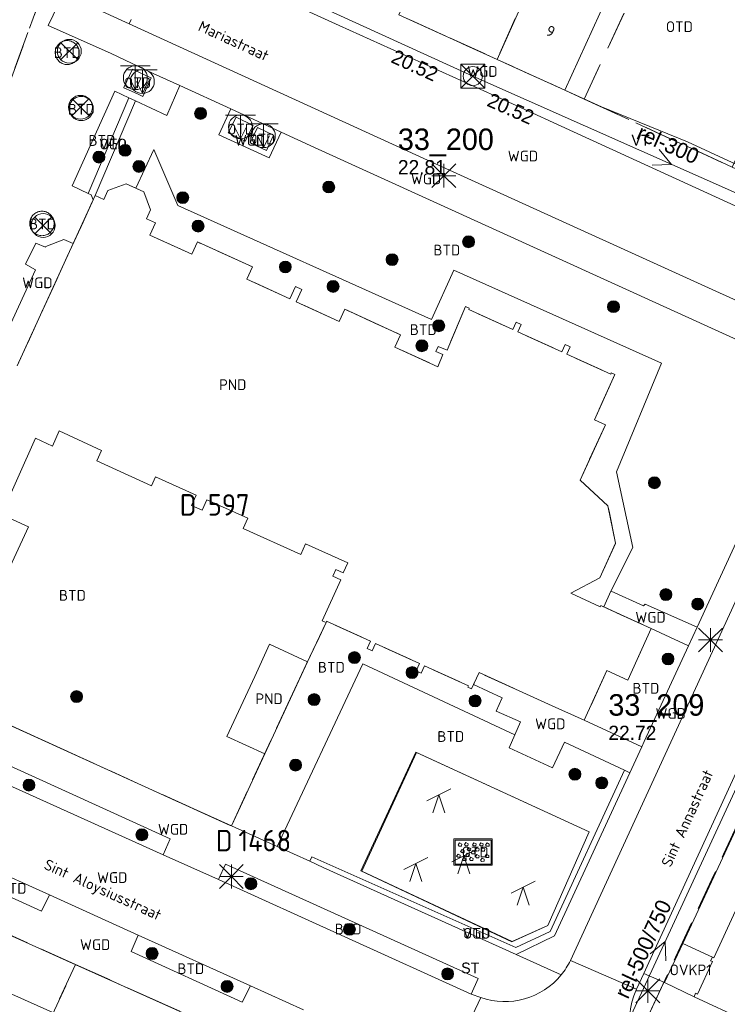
# Model space of a CAD drawing. Header units: metres. Extents: x 207644 to 210135, y 370459 to 373417.
# Tile 29 of 256: x 207996 to 208055, y 372260 to 372342. Entities that reach past the tile are written whole.
import ezdxf
from ezdxf.enums import TextEntityAlignment as Align

# ---------------------------------------------------------------- set-up
doc = ezdxf.new("R2010")
doc.units = ezdxf.units.M
doc.linetypes.add('HIDDEN2', pattern=[4.7625, 3.175, -1.5875])
for name, color, linetype in [('BTD', 7, 'Continuous'), ('CON_BxH300x300mm', 7, 'Continuous'), ('CON_BxH500x750mm', 7, 'Continuous'), ('DMM_BxH300x300mm', 7, 'Continuous'), ('DMM_BxH500x750mm', 7, 'Continuous'), ('GB', 1, 'Continuous'), ('GB07', 1, 'Continuous'), ('INV_BxH300x300mm', 7, 'Continuous'), ('KAD_perceelnummer', 212, 'Continuous'), ('KAD_sectie', 212, 'Continuous'), ('KAD_Vastgesteld_Perceel', 212, 'Continuous'), ('KO_INSPECTIE', 7, 'Continuous'), ('NAR', 7, 'Continuous'), ('NLV_inspectieput', 7, 'Continuous'), ('NNR_inspectieput', 7, 'Continuous'), ('NOD_inspectieput', 7, 'Continuous'), ('ORL', 7, 'Continuous'), ('OTD', 7, 'Continuous'), ('OVKP1', 7, 'Continuous'), ('PIJL', 7, 'Continuous'), ('PND', 7, 'Continuous'), ('VGO', 7, 'Continuous'), ('WGD', 7, 'Continuous')]:
    doc.layers.add(name, color=color, linetype=linetype)
for name, color, linetype, lineweight in [('GBOR', 7, 'Continuous', 25), ('GIMGMV', 7, 'Continuous', 25), ('GMV', 7, 'Continuous', 25), ('GP1', 7, 'Continuous', 30), ('Q00_Overig_topografisch_object', 7, 'Continuous', 0), ('Q12P_ondergrondse_afvalbak-glas-mono', 3, 'Continuous', 0), ('Q12P_ondergrondse_afvalbaktextiel-mono', 3, 'Continuous', 0), ('Q13P_ondergrondse_afvalbak-plastic-combi', 4, 'Continuous', 0), ('Q13R_ondergrondse_afvalbak-afval-combi', 5, 'Continuous', 0), ('Q20_straatmeubilair', 7, 'Continuous', 0), ('Q21_lantaarnpaal', 1, 'Continuous', 0), ('Q26_boom', 72, 'Continuous', 0), ('Q28_rioolput', 153, 'Continuous', 0), ('Q34_speelwerktuig', 3, 'Continuous', 0), ('Q84_zandbak-NGDW', 3, 'Continuous', 0)]:
    doc.layers.add(name, color=color, linetype=linetype, lineweight=lineweight)
doc.styles.add('ISO', font='isocpeur.ttf', dxfattribs={"height": 1})
doc.styles.add('ISOCP', font='ISOCP.shx', dxfattribs={"height": 1.8})

# ---------------------------------------------------------------- blocks, each defined once
blk = doc.blocks.new('ACMAP_ANN_TEMPLATE_Vastgesteld_Perceelnummer')
at = {"layer": 'KAD_perceelnummer', "style": 'ISOCP'}
blk.add_attdef('Perceelnummer', text='', height=1.8, dxfattribs=at).set_placement((0, 0), align=Align.MIDDLE)
at = {"layer": 'KAD_sectie', "style": 'ISOCP'}
blk.add_attdef('sectie', text='', height=1.8, dxfattribs=at).set_placement((-2.7, 0), align=Align.MIDDLE_RIGHT)
blk = doc.blocks.new('Q12G')
for p, q in [((-1.25, 1), (1.25, 1)), ((0, 1), (0, -1))]:
    blk.add_line(p, q)
blk.add_lwpolyline([(-0.5, 0), (0, -1), (0.5, 0)])
blk.add_circle((0, 0), 1)
blk = doc.blocks.new('Q12T')
for p, q in [((-1.25, 1), (1.25, 1)), ((0, 1), (0, -1))]:
    blk.add_line(p, q)
blk.add_lwpolyline([(-0.5, 0), (0, -1), (0.5, 0)])
blk.add_circle((0, 0), 1)
blk = doc.blocks.new('Q20')
for p, q in [((-0.7, 0.7), (0.7, -0.7)), ((0.7, 0.7), (-0.7, -0.7))]:
    blk.add_line(p, q)
blk.add_circle((0, 0), 1)
blk = doc.blocks.new('Q13P')
for p, q in [((-1.25, 1), (1.25, 1)), ((0, 1), (0, -1))]:
    blk.add_line(p, q)
blk.add_lwpolyline([(-0.5, 0), (0, -1), (0.5, 0)])
blk.add_circle((0, 0), 1)
blk = doc.blocks.new('Q13R')
for p, q in [((-1.25, 1), (1.25, 1)), ((0, 1), (0, -1))]:
    blk.add_line(p, q)
blk.add_lwpolyline([(-0.5, 0), (0, -1), (0.5, 0)])
blk.add_circle((0, 0), 1)
blk = doc.blocks.new('Q21')
for p, q in [((-1, 1), (0, 0)), ((0, 1), (0, 0)), ((0, 0), (1, 1)), ((-1, 0), (0, 0)), ((-1, -1), (0, 0)), ((0, 0), (1, 0)), ((0, 0), (0, -1)), ((0, 0), (1, -1))]:
    blk.add_line(p, q)
blk = doc.blocks.new('Q26')
blk.add_hatch(color=256).paths.add_polyline_path([(-0.452, -0.01, 1), (0.548, -0.01, 1)])
blk.add_circle((0.048, -0.01), 0.5)
blk = doc.blocks.new('Q34')
for p, q in [((-1, -0.5), (1, 0.5)), ((-0.5, -1.5), (0, 0)), ((0, 0), (0.5, -1.5))]:
    blk.add_line(p, q)
blk = doc.blocks.new('Q84')
for points in [[(-1.6, -1.1), (1.6, -1.1), (1.6, 1.1), (-1.6, 1.1), (-1.6, -1.1)], [(-1.5, 1), (-1.5, -1), (1.5, -1), (1.5, 1), (-1.5, 1)], [(-1.167, 0.489), (-1.258, 0.594), (-1.136, 0.763), (-0.949, 0.668), (-0.967, 0.498), (-1.167, 0.489)], [(-0.954, -0.048), (-1.045, 0.057), (-0.923, 0.226), (-0.736, 0.131), (-0.754, -0.039), (-0.954, -0.048)], [(-0.626, 0.519), (-0.717, 0.624), (-0.595, 0.793), (-0.408, 0.698), (-0.426, 0.528), (-0.626, 0.519)], [(-0.408, 0.123), (-0.499, 0.228), (-0.377, 0.397), (-0.19, 0.302), (-0.208, 0.132), (-0.408, 0.123)], [(-0.065, -0.152), (-0.156, -0.047), (-0.034, 0.122), (0.153, 0.027), (0.135, -0.143), (-0.065, -0.152)], [(0.032, 0.51), (-0.059, 0.615), (0.063, 0.784), (0.25, 0.689), (0.232, 0.519), (0.032, 0.51)], [(0.278, 0.086), (0.187, 0.191), (0.309, 0.36), (0.496, 0.265), (0.478, 0.095), (0.278, 0.086)], [(0.629, 0.51), (0.538, 0.615), (0.66, 0.784), (0.847, 0.689), (0.829, 0.519), (0.629, 0.51)], [(0.769, 0.08), (0.678, 0.185), (0.8, 0.354), (0.987, 0.259), (0.969, 0.089), (0.769, 0.08)], [(1.136, 0.494), (1.045, 0.599), (1.167, 0.768), (1.354, 0.673), (1.336, 0.503), (1.136, 0.494)], [(-1.29, -0.439), (-1.381, -0.334), (-1.259, -0.165), (-1.072, -0.26), (-1.09, -0.43), (-1.29, -0.439)], [(-0.79, -0.714), (-0.881, -0.609), (-0.759, -0.44), (-0.572, -0.535), (-0.59, -0.705), (-0.79, -0.714)], [(-0.529, -0.37), (-0.62, -0.265), (-0.498, -0.096), (-0.311, -0.191), (-0.329, -0.361), (-0.529, -0.37)], [(-0.214, -0.708), (-0.305, -0.603), (-0.183, -0.434), (0.004, -0.529), (-0.014, -0.699), (-0.214, -0.708)], [(0.285, -0.487), (0.194, -0.382), (0.316, -0.213), (0.503, -0.308), (0.485, -0.478), (0.285, -0.487)], [(0.717, -0.778), (0.626, -0.673), (0.748, -0.504), (0.935, -0.599), (0.917, -0.769), (0.717, -0.778)], [(1.105, -0.455), (1.014, -0.35), (1.136, -0.181), (1.323, -0.276), (1.305, -0.446), (1.105, -0.455)]]:
    blk.add_lwpolyline(points)
blk = doc.blocks.new('Q28')
at = {"linetype": 'Continuous'}
for p, q in [((-1, -1), (1, 1)), ((-1, 1), (1, -1))]:
    blk.add_line(p, q, dxfattribs=at)
blk.add_lwpolyline([(1, 1), (1, -1), (-1, -1), (-1, 1)], close=True)

msp = doc.modelspace()

# ---------------------------------------------------------------- linework, layer by layer
at = {"layer": 'CON_BxH300x300mm', "color": 253, "linetype": 'Continuous', "lineweight": 13}
for points in [[(208007.18, 372349.51), (208034.05, 372337.24)], [(208034.05, 372337.24), (208067.3, 372322.47)]]:
    msp.add_lwpolyline(points, dxfattribs=at)
at = {"layer": 'CON_BxH500x750mm', "color": 253, "linetype": 'Continuous', "lineweight": 13}
msp.add_lwpolyline([(208058.39, 372282.56), (208041.93, 372246.97)], dxfattribs=at)
at = {"layer": 'GB', "color": 253, "linetype": 'Continuous', "lineweight": 13}
for points in [[(208041.745, 372336.066), (208045.282, 372343.788)], [(208036.086, 372338.639), (208027.858, 372342.38)], [(208041.745, 372336.066), (208036.086, 372338.639)], [(208003.497, 372327.676), (208005.047, 372328.218)], [(208005.047, 372328.218), (208005.848, 372327.851)], [(208002.448, 372327.243), (208003.157, 372326.918)], [(208003.157, 372326.918), (208003.497, 372327.676)], [(208006.514, 372327.546), (208005.848, 372327.851)], [(208007.072, 372326.031), (208006.514, 372327.546)], [(208000.608, 372323.219), (208002.282, 372326.879)], [(208006.732, 372325.289), (208007.072, 372326.031)], [(208007.492, 372324.952), (208006.732, 372325.289)], [(208007.025, 372323.923), (208007.492, 372324.952)], [(208010.531, 372322.333), (208007.025, 372323.923)], [(207995.908, 372312.985), (208000.608, 372323.219)], [(208010.998, 372323.362), (208010.531, 372322.333)], [(208015.606, 372321.272), (208010.998, 372323.362)], [(208015.134, 372320.245), (208015.606, 372321.272)], [(208018.728, 372318.594), (208015.134, 372320.245)], [(208019.2, 372319.621), (208018.728, 372318.594)], [(208019.732, 372319.376), (208019.2, 372319.621)], [(208019.26, 372318.349), (208019.732, 372319.376)], [(208022.854, 372316.698), (208019.26, 372318.349)], [(208023.326, 372317.725), (208022.854, 372316.698)], [(208028.002, 372315.577), (208023.326, 372317.725)], [(208033.441, 372317.964), (208031.893, 372314.301)], [(208033.756, 372317.81), (208033.441, 372317.964)], [(208033.708, 372317.712), (208033.756, 372317.81)], [(208037.392, 372316.033), (208033.708, 372317.712)], [(208037.674, 372316.651), (208037.392, 372316.033)], [(208038.102, 372316.456), (208037.674, 372316.651)], [(208037.82, 372315.838), (208038.102, 372316.456)], [(208041.495, 372314.162), (208037.82, 372315.838)], [(208027.531, 372314.55), (208028.002, 372315.577)], [(208041.777, 372314.781), (208041.495, 372314.162)], [(208042.204, 372314.586), (208041.777, 372314.781)], [(208031.116, 372312.903), (208027.531, 372314.55)], [(208031.151, 372314.615), (208030.967, 372314.179)], [(208030.967, 372314.179), (208031.551, 372313.932)], [(208031.893, 372314.301), (208031.151, 372314.615)], [(208041.922, 372313.967), (208042.204, 372314.586)], [(208045.597, 372312.292), (208041.922, 372313.967)], [(208031.551, 372313.932), (208031.116, 372312.903)], [(208045.645, 372312.391), (208045.597, 372312.292)], [(208045.935, 372312.25), (208045.645, 372312.391)], [(208044.225, 372308.452), (208045.935, 372312.25)], [(208045.147, 372308.054), (208044.225, 372308.452)], [(207998.86, 372306.269), (207999.419, 372307.533)], [(207999.419, 372307.533), (208002.982, 372305.892)], [(208043.029, 372303.422), (208045.147, 372308.054)], [(207994.608, 372300.538), (207997.44, 372306.922)], [(207997.44, 372306.922), (207998.86, 372306.269)], [(208002.982, 372305.892), (208002.593, 372305.02)], [(208002.593, 372305.02), (208007.159, 372302.932)], [(208007.159, 372302.932), (208007.502, 372303.696)], [(208007.502, 372303.696), (208010.906, 372302.146)], [(208045.366, 372301.254), (208043.029, 372303.422)], [(208010.906, 372302.146), (208010.516, 372301.284)], [(208011.384, 372300.89), (208011.784, 372301.775)], [(208011.784, 372301.775), (208015.213, 372300.22)], [(208010.516, 372301.284), (208011.384, 372300.89)], [(208045.995, 372298.135), (208045.366, 372301.254)], [(207996.873, 372299.513), (207994.608, 372300.538)], [(208015.213, 372300.22), (208014.824, 372299.365)], [(207994.422, 372294.318), (207996.873, 372299.513)], [(208014.824, 372299.365), (208019.648, 372297.185)], [(208019.648, 372297.185), (208020.059, 372298.086)], [(208020.059, 372298.086), (208023.585, 372296.491)], [(208044.673, 372295.22), (208045.995, 372298.135)], [(208022.594, 372295.937), (208022.334, 372295.368)], [(208023.204, 372295.659), (208022.594, 372295.937)], [(208023.585, 372296.491), (208023.204, 372295.659)], [(208023.013, 372295.061), (208021.449, 372291.637)], [(208022.334, 372295.368), (208023.013, 372295.061)], [(208042.247, 372293.935), (208044.673, 372295.22)], [(208044.724, 372292.811), (208042.247, 372293.935)], [(208044.77, 372292.911), (208044.724, 372292.811)], [(208045.025, 372292.795), (208044.77, 372292.911)], [(208045.025, 372292.795), (208047.742, 372291.557)], [(208021.449, 372291.637), (208021.633, 372291.553)], [(208021.633, 372291.553), (208021.767, 372291.492)], [(208021.817, 372291.601), (208021.767, 372291.492)], [(208025.488, 372289.929), (208021.817, 372291.601)], [(208048.979, 372290.993), (208047.026, 372286.674)], [(208047.742, 372291.557), (208048.979, 372290.993)], [(208020.221, 372288.204), (208017.04, 372289.676), (208015.792, 372286.979)], [(208025.211, 372289.32), (208025.488, 372289.929)], [(208025.638, 372289.126), (208025.211, 372289.32)], [(208025.917, 372289.734), (208025.638, 372289.126)], [(208029.587, 372288.063), (208025.917, 372289.734)], [(208020.221, 372288.204), (208016.63, 372280.487)], [(208029.31, 372287.454), (208029.587, 372288.063)], [(208030.014, 372287.868), (208029.737, 372287.259)], [(208033.686, 372286.196), (208030.014, 372287.868)], [(208015.792, 372286.979), (208013.466, 372281.95)], [(208029.737, 372287.259), (208029.31, 372287.454)], [(208034.572, 372287.292), (208034.12, 372286.306)], [(208037.931, 372285.771), (208034.572, 372287.292)], [(208045.277, 372287.465), (208043.362, 372283.313)], [(208047.026, 372286.674), (208045.277, 372287.465)], [(208033.636, 372286.087), (208033.686, 372286.196)], [(208033.954, 372285.942), (208033.636, 372286.087)], [(208034.12, 372286.306), (208033.954, 372285.942)], [(208040.688, 372284.524), (208037.931, 372285.771)], [(208043.362, 372283.313), (208040.688, 372284.524)], [(208013.466, 372281.95), (208016.63, 372280.487)], [(208057.84, 372271.298), (208054.215, 372263.415)], [(208054.11, 372263.097), (208052.86, 372260.38)], [(208054.108, 372263.47), (208053.958, 372263.174)], [(208053.958, 372263.174), (208054.11, 372263.097)], [(208054.215, 372263.415), (208054.108, 372263.47)], [(207995.219, 372260.481), (207998.892, 372258.832)], [(208052.705, 372260.451), (208052.571, 372260.161)], [(208052.86, 372260.38), (208052.705, 372260.451)], [(208069.428, 372252.349), (208052.571, 372260.161)]]:
    msp.add_lwpolyline(points, dxfattribs=at)
at = {"layer": 'GB07', "color": 253, "linetype": 'Continuous', "lineweight": 13}
msp.add_lwpolyline([(208036.086, 372338.639), (208039.547, 372346.401)], dxfattribs=at)
at = {"layer": 'GBOR', "color": 253, "linetype": 'Continuous', "lineweight": 13}
msp.add_lwpolyline([(208005.848, 372327.851), (208007.34, 372331.108), (208009.356, 372326.394), (208030.6, 372316.868), (208032.451, 372320.995), (208049.852, 372313.192), (208046.08, 372304.12), (208047.451, 372297.778), (208045.598, 372294.129)], dxfattribs=at)
at = {"layer": 'GIMGMV', "color": 253, "linetype": 'Continuous', "lineweight": 13}
msp.add_lwpolyline([(208002.282, 372326.879), (208002.448, 372327.243)], dxfattribs=at)
at = {"layer": 'GMV', "color": 253, "linetype": 'Continuous', "lineweight": 13}
for points in [[(208008.188, 372348.175), (208022.873, 372341.472)], [(207999.786, 372344.144), (207998.511, 372341.466)], [(207999.786, 372344.144), (208005.298, 372341.616)], [(208005.298, 372341.616), (208005.459, 372341.982)], [(208003.726, 372339.151), (207998.511, 372341.466)], [(208005.298, 372341.616), (208030.572, 372330.054)], [(208022.873, 372341.472), (208036.712, 372335.216)], [(208000.1, 372340.216), (208000.012, 372340.212), (207999.925, 372340.201), (207999.84, 372340.182), (207999.756, 372340.155), (207999.675, 372340.122), (207999.598, 372340.082), (207999.524, 372340.035), (207999.454, 372339.981), (207999.39, 372339.922), (207999.331, 372339.858), (207999.277, 372339.788), (207999.23, 372339.714), (207999.19, 372339.637), (207999.157, 372339.556), (207999.13, 372339.472), (207999.111, 372339.387), (207999.1, 372339.3), (207999.096, 372339.212), (207999.1, 372339.125), (207999.111, 372339.038), (207999.13, 372338.953), (207999.157, 372338.869), (207999.19, 372338.788), (207999.23, 372338.711), (207999.277, 372338.637), (207999.331, 372338.567), (207999.39, 372338.503), (207999.454, 372338.444), (207999.524, 372338.39), (207999.598, 372338.343), (207999.675, 372338.303), (207999.756, 372338.269), (207999.84, 372338.243), (207999.925, 372338.224), (208000.012, 372338.213), (208000.1, 372338.209), (208000.187, 372338.213), (208000.274, 372338.224), (208000.359, 372338.243), (208000.443, 372338.269), (208000.524, 372338.303), (208000.601, 372338.343), (208000.675, 372338.39), (208000.745, 372338.444), (208000.809, 372338.503), (208000.868, 372338.567), (208000.922, 372338.637), (208000.969, 372338.711), (208001.009, 372338.788), (208001.043, 372338.869), (208001.069, 372338.953), (208001.088, 372339.038), (208001.099, 372339.125), (208001.103, 372339.212), (208001.099, 372339.3), (208001.088, 372339.387), (208001.069, 372339.472), (208001.043, 372339.556), (208001.009, 372339.637), (208000.969, 372339.714), (208000.922, 372339.788), (208000.868, 372339.858), (208000.809, 372339.922), (208000.745, 372339.981), (208000.675, 372340.035), (208000.601, 372340.082), (208000.524, 372340.122), (208000.443, 372340.155), (208000.359, 372340.182), (208000.274, 372340.201), (208000.187, 372340.212), (208000.1, 372340.216)], [(208003.726, 372339.151), (208007.305, 372337.467)], [(208004.848, 372336.275), (208005.555, 372337.812)], [(208005.555, 372337.812), (208007.113, 372337.095)], [(208007.13, 372337.087), (208006.419, 372335.541)], [(208007.113, 372337.095), (208007.13, 372337.087)], [(208007.305, 372337.467), (208009.531, 372336.445)], [(208004.844, 372336.266), (208004.848, 372336.275)], [(208004.844, 372336.266), (208005.491, 372335.968)], [(208005.808, 372335.178), (208008.438, 372333.948), (208009.531, 372336.445)], [(208009.531, 372336.445), (208013.796, 372334.487)], [(208001.273, 372335.539), (208001.186, 372335.535), (208001.098, 372335.523), (208001.012, 372335.504), (208000.928, 372335.478), (208000.847, 372335.444), (208000.769, 372335.404), (208000.695, 372335.356), (208000.625, 372335.303), (208000.56, 372335.243), (208000.5, 372335.178), (208000.447, 372335.108), (208000.4, 372335.034), (208000.359, 372334.956), (208000.325, 372334.875), (208000.299, 372334.791), (208000.28, 372334.705), (208000.268, 372334.618), (208000.264, 372334.53), (208000.268, 372334.442), (208000.28, 372334.354), (208000.299, 372334.268), (208000.325, 372334.184), (208000.359, 372334.103), (208000.4, 372334.025), (208000.447, 372333.951), (208000.5, 372333.881), (208000.56, 372333.816), (208000.625, 372333.757), (208000.695, 372333.703), (208000.769, 372333.656), (208000.847, 372333.615), (208000.928, 372333.581), (208001.012, 372333.555), (208001.098, 372333.536), (208001.186, 372333.524), (208001.273, 372333.521), (208001.361, 372333.524), (208001.449, 372333.536), (208001.535, 372333.555), (208001.619, 372333.581), (208001.7, 372333.615), (208001.778, 372333.656), (208001.852, 372333.703), (208001.922, 372333.757), (208001.987, 372333.816), (208002.046, 372333.881), (208002.1, 372333.951), (208002.147, 372334.025), (208002.188, 372334.103), (208002.222, 372334.184), (208002.248, 372334.268), (208002.267, 372334.354), (208002.279, 372334.442), (208002.283, 372334.53), (208002.279, 372334.618), (208002.267, 372334.705), (208002.248, 372334.791), (208002.222, 372334.875), (208002.188, 372334.956), (208002.147, 372335.034), (208002.1, 372335.108), (208002.047, 372335.178), (208001.987, 372335.243), (208001.922, 372335.303), (208001.852, 372335.356), (208001.778, 372335.404), (208001.7, 372335.444), (208001.619, 372335.478), (208001.535, 372335.504), (208001.449, 372335.523), (208001.361, 372335.535), (208001.273, 372335.539)], [(208000.516, 372328.056), (208004.097, 372335.979)], [(208001.841, 372327.415), (208005.263, 372335.433)], [(208004.097, 372335.979), (208005.263, 372335.433)], [(208005.263, 372335.433), (208005.808, 372335.178)], [(208006.036, 372335.717), (208005.491, 372335.968)], [(208006.419, 372335.541), (208006.036, 372335.717)], [(208044.822, 372334.667), (208041.745, 372336.066)], [(208005.808, 372335.178), (208002.448, 372327.243)], [(208036.712, 372335.216), (208043.146, 372332.273)], [(208052.013, 372331.728), (208044.822, 372334.667)], [(208013.796, 372334.487), (208012.803, 372332.323)], [(208013.582, 372332.504), (208014.238, 372333.807)], [(208013.796, 372334.487), (208017.999, 372332.558)], [(208014.238, 372333.807), (208015.652, 372333.095)], [(208015.652, 372333.095), (208014.995, 372331.793)], [(208015.403, 372331.653), (208016.015, 372332.939)], [(208016.015, 372332.939), (208017.381, 372332.289)], [(208012.803, 372332.323), (208017.006, 372330.394)], [(208014.995, 372331.793), (208013.582, 372332.504)], [(208017.381, 372332.289), (208016.769, 372331.002)], [(208017.006, 372330.394), (208017.999, 372332.558)], [(208017.999, 372332.558), (208020.8, 372331.272)], [(208043.146, 372332.273), (208056.008, 372326.366)], [(208016.769, 372331.002), (208015.403, 372331.653)], [(208020.8, 372331.272), (208060.52, 372313.184)], [(208067.714, 372324.49), (208052.013, 372331.728)], [(208030.572, 372330.054), (208059.852, 372316.752)], [(208001.841, 372327.415), (208000.516, 372328.056)], [(208002.103, 372327.288), (208001.841, 372327.415)], [(208002.282, 372326.879), (208002.103, 372327.288)], [(207997.986, 372325.927), (207997.896, 372325.923), (207997.808, 372325.911), (207997.72, 372325.892), (207997.635, 372325.865), (207997.553, 372325.831), (207997.473, 372325.789), (207997.398, 372325.741), (207997.327, 372325.687), (207997.261, 372325.627), (207997.201, 372325.561), (207997.147, 372325.49), (207997.098, 372325.415), (207997.057, 372325.335), (207997.023, 372325.253), (207996.996, 372325.168), (207996.977, 372325.08), (207996.965, 372324.992), (207996.961, 372324.902), (207996.965, 372324.813), (207996.977, 372324.725), (207996.996, 372324.637), (207997.023, 372324.552), (207997.057, 372324.469), (207997.098, 372324.39), (207997.146, 372324.315), (207997.201, 372324.244), (207997.261, 372324.178), (207997.327, 372324.118), (207997.398, 372324.063), (207997.473, 372324.015), (207997.553, 372323.974), (207997.635, 372323.94), (207997.72, 372323.913), (207997.808, 372323.894), (207997.896, 372323.882), (207997.986, 372323.878), (207998.075, 372323.882), (207998.163, 372323.894), (207998.251, 372323.913), (207998.336, 372323.94), (207998.418, 372323.974), (207998.498, 372324.015), (207998.573, 372324.063), (207998.644, 372324.118), (207998.71, 372324.178), (207998.77, 372324.244), (207998.825, 372324.315), (207998.873, 372324.39), (207998.914, 372324.469), (207998.948, 372324.552), (207998.975, 372324.637), (207998.994, 372324.724), (207999.006, 372324.813), (207999.01, 372324.902), (207999.006, 372324.992), (207998.994, 372325.08), (207998.975, 372325.167), (207998.948, 372325.253), (207998.914, 372325.335), (207998.873, 372325.415), (207998.825, 372325.49), (207998.77, 372325.561), (207998.71, 372325.627), (207998.644, 372325.687), (207998.573, 372325.741), (207998.498, 372325.789), (207998.418, 372325.831), (207998.336, 372325.865), (207998.251, 372325.892), (207998.163, 372325.911), (207998.075, 372325.923), (207997.986, 372325.927)], [(207996.615, 372321.497), (207997.467, 372323.256)], [(207997.467, 372323.256), (207998.274, 372322.911)], [(207998.311, 372322.965), (207999.817, 372323.569)], [(207999.817, 372323.569), (208000.608, 372323.219)], [(207998.274, 372322.911), (207998.311, 372322.965)], [(207997.436, 372321.024), (207996.615, 372321.497)], [(207994.59, 372314.829), (207997.436, 372321.024)], [(208048.775, 372263.033), (208075.186, 372320.465)], [(208061.306, 372309.516), (208052.82, 372291.092)], [(208063.001, 372308.374), (208042.215, 372263.185)], [(208045.025, 372292.795), (208045.598, 372294.129)], [(208045.598, 372294.129), (208045.636, 372294.112)], [(208048.343, 372292.897), (208045.636, 372294.112)], [(208048.49, 372293.028), (208048.343, 372292.897)], [(208052.82, 372291.092), (208048.49, 372293.028)], [(207977.776, 372290.859), (208013.752, 372274.502)], [(208021.767, 372291.492), (208020.221, 372288.204)], [(208048.979, 372290.993), (208052.113, 372289.536)], [(208052.113, 372289.536), (208052.82, 372291.092)], [(208048.394, 372281.534), (208052.113, 372289.536)], [(207976.468, 372288.06), (208008.72, 372273.385)], [(208017.665, 372272.736), (208024.859, 372288.031)], [(208024.859, 372288.031), (208037.571, 372282.089)], [(207975.972, 372286.555), (208008.144, 372272.05)], [(208036.512, 372285.172), (208034.12, 372286.306)], [(208036.011, 372284.061), (208036.512, 372285.172)], [(208038.052, 372283.187), (208036.011, 372284.061)], [(208037.571, 372282.089), (208038.052, 372283.187)], [(208043.362, 372283.313), (208048.191, 372281.092)], [(208037.089, 372280.99), (208037.571, 372282.089)], [(208040.724, 372279.316), (208037.089, 372280.99)], [(208041.73, 372281.474), (208040.724, 372279.316)], [(208046.74, 372279.129), (208041.73, 372281.474)], [(208047.191, 372278.918), (208048.191, 372281.092)], [(208048.191, 372281.092), (208048.394, 372281.534)], [(208013.849, 372274.458), (208016.63, 372280.487)], [(208029.274, 372280.645), (208024.692, 372270.697)], [(208043.798, 372273.964), (208029.274, 372280.645)], [(208046.74, 372279.129), (208040.513, 372265.624)], [(208040.883, 372265.244), (208047.191, 372278.918)], [(208046.74, 372279.129), (208047.191, 372278.918)], [(208051.632, 372264.607), (208056.976, 372276.151)], [(208013.752, 372274.502), (208013.849, 372274.458)], [(208017.665, 372272.736), (208013.849, 372274.458)], [(207976.51, 372273.772), (208000, 372263.195)], [(208040.342, 372266.131), (208043.798, 372273.964)], [(208008.72, 372273.385), (208008.144, 372272.05)], [(208020.4, 372271.502), (208017.665, 372272.736)], [(208012.752, 372269.962), (208008.144, 372272.05)], [(207998.609, 372268.678), (207993.146, 372271.15)], [(208013.343, 372271.248), (208012.752, 372269.962)], [(208034.487, 372261.673), (208013.343, 372271.248)], [(208020.577, 372271.879), (208020.4, 372271.502)], [(208021.53, 372270.992), (208020.4, 372271.502)], [(208037.665, 372264.269), (208020.577, 372271.879)], [(208021.53, 372270.992), (208037.674, 372263.705)], [(208024.692, 372270.697), (208037.31, 372264.762)], [(207997.953, 372267.318), (207992.525, 372269.768)], [(208033.921, 372260.384), (208012.752, 372269.962)], [(207998.609, 372268.678), (207997.953, 372267.318)], [(208006.05, 372265.303), (207998.609, 372268.678)], [(208037.31, 372264.762), (208040.342, 372266.131)], [(208005.453, 372263.955), (208006.05, 372265.303)], [(208015.438, 372261.081), (208006.05, 372265.303)], [(208040.513, 372265.624), (208037.665, 372264.269)], [(208037.674, 372263.705), (208040.883, 372265.244)], [(208051.632, 372264.607), (208050.098, 372261.338)], [(208014.752, 372259.717), (208005.453, 372263.955)], [(208037.674, 372263.705), (208041.456, 372261.994)], [(208000, 372263.195), (208030.969, 372249.307)], [(208047.76, 372260.779), (208042.215, 372263.185)], [(208048.354, 372262.099), (208048.775, 372263.033)], [(208047.76, 372260.779), (208048.354, 372262.099)], [(208050.098, 372261.338), (208048.354, 372262.099)], [(208033.921, 372260.384), (208034.487, 372261.673)], [(208050.098, 372261.338), (208052.571, 372260.161)], [(208015.438, 372261.081), (208014.752, 372259.717)], [(208019.893, 372259.061), (208015.438, 372261.081)], [(208034.722, 372260.092), (208033.921, 372260.384)], [(208031.672, 372253.642), (208034.722, 372260.092)]]:
    msp.add_lwpolyline(points, dxfattribs=at)
for points in [[(207991.766, 372341.519, -0.383923), (207999.325, 372344.355)], [(208041.456, 372261.994, 0.058326), (208042.215, 372263.185)], [(208034.722, 372260.092, 0.315968), (208041.456, 372261.994)], [(208047.76, 372260.779, 0.405113), (208050.316, 372253.077)]]:
    msp.add_lwpolyline(points, format="xyb", dxfattribs=at)
at = {"layer": 'GP1', "color": 253, "linetype": 'Continuous', "lineweight": 13}
msp.add_lwpolyline([(208054.108, 372263.47), (208051.632, 372264.607)], dxfattribs=at)
at = {"layer": 'KAD_Vastgesteld_Perceel', "color": 253, "linetype": 'HIDDEN2', "lineweight": 13}
for points in [[(208047.404, 372363.118), (208045.258, 372358.457), (208040.407, 372348.037), (208040.192, 372348.136), (208039.417, 372346.469), (208039.547, 372346.401), (208036.086, 372338.639), (208027.858, 372342.38), (208034.901, 372357.604), (208039.233, 372366.885), (208044.65, 372364.389), (208047.404, 372363.118)], [(208036.086, 372338.639), (208039.547, 372346.401), (208039.417, 372346.469), (208040.192, 372348.136), (208040.407, 372348.037), (208045.258, 372358.457), (208047.404, 372363.118), (208054.7, 372359.751), (208043.371, 372335.323), (208041.745, 372336.066), (208036.086, 372338.639)], [(208057.911, 372358.267), (208067.012, 372354.05), (208055.76, 372329.614), (208043.371, 372335.323), (208054.7, 372359.751), (208057.911, 372358.267)], [(207959.656, 372254.908), (207969.091, 372275.559), (207971.001, 372276.299), (207976.51, 372273.772), (208000.792, 372262.864), (207990.692, 372240.887), (207959.656, 372254.908)], [(208056.377, 372274.972), (208065.022, 372270.887), (208065.712, 372272.327), (208068.015, 372271.259), (208067.973, 372271.171), (208081.169, 372265.052), (208081.563, 372264.853), (208072.87, 372248.543), (208048.884, 372258.902), (208056.377, 372274.972)], [(207989.35, 372237.985), (207990.692, 372240.887), (208000.792, 372262.864), (208013.876, 372256.986), (208003.24, 372233.794), (208001.004, 372232.767), (207989.35, 372237.985)]]:
    msp.add_lwpolyline(points, close=True, dxfattribs=at)
for points in [[(208001.725, 372354.299), (207983.851, 372305.491), (207978.927, 372294.722), (207977.485, 372291.102), (207969.091, 372275.559), (207959.656, 372254.908), (207955.845, 372246.567), (207953.255, 372240.899), (207950.62, 372235.132), (207948.026, 372229.455), (207945.381, 372223.665), (207941.158, 372214.421), (207934.575, 372200.011), (207926.015, 372181.276), (207920.45, 372168.987), (207917.317, 372162.214), (207913.074, 372152.992), (207908.866, 372143.845), (207904.577, 372134.522), (207889.106, 372100.893), (207854.671, 372056.355), (207850.151, 372049.86), (207845.056, 372042.491)], [(207983.851, 372305.491), (208001.725, 372354.299)], [(208027.858, 372342.38), (208036.086, 372338.639), (208041.745, 372336.066), (208043.371, 372335.323), (208055.76, 372329.614), (208067.873, 372324.014), (208079.015, 372348.458)], [(208087.649, 372343.022), (208086.521, 372340.578), (208083.774, 372334.629), (208081.187, 372329.024), (208077.316, 372320.637), (208077.039, 372320.001), (208073.906, 372313.203), (208073.72, 372312.782), (208073.662, 372312.65), (208073.735, 372312.617), (208070.61, 372305.844), (208067.824, 372299.806), (208064.94, 372293.555), (208062.636, 372288.514), (208060.25, 372283.271), (208059.849, 372282.384), (208059.74, 372282.148), (208056.976, 372276.151), (208056.377, 372274.972), (208048.884, 372258.902), (208042.106, 372244.171), (208027.391, 372212.053), (208027.391, 372212.053), (208024.641, 372206.06)], [(207977.776, 372290.859), (208013.842, 372274.46), (208018.956, 372285.515), (208021.767, 372291.492), (208021.817, 372291.601), (208025.488, 372289.929), (208025.211, 372289.32), (208025.638, 372289.126), (208025.915, 372289.735), (208029.587, 372288.063), (208029.31, 372287.454), (208029.737, 372287.259), (208030.014, 372287.868), (208033.686, 372286.196), (208033.636, 372286.087), (208033.954, 372285.942), (208034.572, 372287.292), (208037.931, 372285.771), (208040.686, 372284.52), (208043.362, 372283.313), (208045.277, 372287.465), (208047.026, 372286.674), (208048.979, 372290.993), (208045.298, 372292.671), (208044.77, 372292.911), (208044.724, 372292.811), (208042.247, 372293.935), (208044.673, 372295.22), (208045.995, 372298.135), (208045.455, 372300.813), (208045.366, 372301.254), (208043.029, 372303.422), (208045.147, 372308.054), (208044.225, 372308.452), (208045.935, 372312.25), (208045.645, 372312.391), (208045.597, 372312.292), (208041.922, 372313.967), (208042.204, 372314.586), (208041.777, 372314.781), (208041.495, 372314.162), (208037.82, 372315.838), (208038.102, 372316.456), (208037.674, 372316.651), (208037.392, 372316.033), (208033.708, 372317.712), (208033.756, 372317.81), (208033.441, 372317.964), (208031.893, 372314.301), (208031.151, 372314.615), (208030.967, 372314.179), (208031.551, 372313.932), (208031.116, 372312.903), (208027.531, 372314.55), (208028.002, 372315.577), (208023.326, 372317.725), (208022.854, 372316.698), (208019.26, 372318.349), (208019.732, 372319.376), (208019.2, 372319.621), (208018.728, 372318.594), (208015.134, 372320.245), (208015.606, 372321.272), (208010.998, 372323.362), (208010.531, 372322.333), (208007.025, 372323.923), (208007.492, 372324.952), (208006.732, 372325.289), (208007.072, 372326.031), (208006.514, 372327.546), (208005.047, 372328.218), (208003.497, 372327.676), (208003.157, 372326.918), (208002.448, 372327.243), (208000.109, 372322.127), (207995.908, 372312.985)], [(207995.908, 372312.985), (208000.109, 372322.127), (208002.448, 372327.243), (208003.157, 372326.918), (208003.497, 372327.676), (208005.047, 372328.218), (208006.514, 372327.546), (208007.072, 372326.031), (208006.732, 372325.289), (208007.492, 372324.952), (208007.025, 372323.923), (208010.531, 372322.333), (208010.998, 372323.362), (208015.606, 372321.272), (208015.134, 372320.245), (208018.728, 372318.594), (208019.2, 372319.621), (208019.732, 372319.376), (208019.26, 372318.349), (208022.854, 372316.698), (208023.326, 372317.725), (208028.002, 372315.577), (208027.531, 372314.55), (208031.116, 372312.903), (208031.551, 372313.932), (208030.967, 372314.179), (208031.151, 372314.615), (208031.893, 372314.301), (208033.441, 372317.964), (208033.756, 372317.81), (208033.708, 372317.712), (208037.392, 372316.033), (208037.674, 372316.651), (208038.102, 372316.456), (208037.82, 372315.838), (208041.495, 372314.162), (208041.777, 372314.781), (208042.204, 372314.586), (208041.922, 372313.967), (208045.597, 372312.292), (208045.645, 372312.391), (208045.935, 372312.25), (208044.225, 372308.452), (208045.147, 372308.054), (208043.029, 372303.422), (208045.366, 372301.254), (208045.455, 372300.813), (208045.995, 372298.135), (208044.673, 372295.22), (208042.247, 372293.935), (208044.724, 372292.811), (208044.77, 372292.911), (208045.298, 372292.671), (208048.979, 372290.993), (208047.026, 372286.674), (208045.277, 372287.465), (208043.362, 372283.313), (208040.686, 372284.52), (208037.931, 372285.771), (208034.572, 372287.292), (208033.954, 372285.942), (208033.636, 372286.087), (208033.686, 372286.196), (208030.014, 372287.868), (208029.737, 372287.259), (208029.31, 372287.454), (208029.587, 372288.063), (208025.915, 372289.735), (208025.638, 372289.126), (208025.211, 372289.32), (208025.488, 372289.929), (208021.817, 372291.601), (208021.767, 372291.492), (208018.956, 372285.515), (208013.842, 372274.46), (207977.776, 372290.859)], [(208012.411, 372205.625), (208016.324, 372214.102), (208021.373, 372225.196), (208031.816, 372247.425), (208030.969, 372249.307), (208023.034, 372252.872), (208013.876, 372256.986), (208000.792, 372262.864), (207976.51, 372273.772)]]:
    msp.add_lwpolyline(points, dxfattribs=at)
at = {"layer": 'NOD_inspectieput', "color": 253, "lineweight": 13}
msp.add_circle((208034.05, 372337.24), 0.8, dxfattribs=at)
at = {"layer": 'PIJL', "color": 253, "lineweight": 13}
for points in [[(208049.65, 372331.1), (208050.67, 372329.85), (208049.07, 372329.78)], [(208048.9, 372263.76), (208050.16, 372264.77), (208050.21, 372263.16)]]:
    msp.add_lwpolyline(points, dxfattribs=at)
at = {"layer": 'Q00_Overig_topografisch_object', "color": 253}
msp.add_lwpolyline([(208024.756, 372270.667), (208037.345, 372264.778), (208040.342, 372266.131), (208043.798, 372273.964), (208029.334, 372280.618), (208024.756, 372270.667)], dxfattribs=at)

# ---------------------------------------------------------------- block references
at = {"layer": 'KAD_Vastgesteld_Perceel', "color": 253, "linetype": 'HIDDEN2', "lineweight": 13}
ref = msp.add_blockref('ACMAP_ANN_TEMPLATE_Vastgesteld_Perceelnummer', (208013.613, 372301.339), dxfattribs=at)
ref.add_attrib('Perceelnummer', '597', dxfattribs={"layer": 'KAD_perceelnummer', "lineweight": 13, "height": 1.8, "style": 'ISOCP'}).set_placement((208013.613, 372301.339), align=Align.MIDDLE)
ref.add_attrib('sectie', 'D', dxfattribs={"layer": 'KAD_sectie', "lineweight": 13, "height": 1.8, "style": 'ISOCP'}).set_placement((208010.913, 372301.339), align=Align.MIDDLE_RIGHT)
ref = msp.add_blockref('ACMAP_ANN_TEMPLATE_Vastgesteld_Perceelnummer', (208016.64, 372273.231), dxfattribs=at)
ref.add_attrib('Perceelnummer', '1468', dxfattribs={"layer": 'KAD_perceelnummer', "lineweight": 13, "height": 1.8, "style": 'ISOCP'}).set_placement((208016.64, 372273.231), align=Align.MIDDLE)
ref.add_attrib('sectie', 'D', dxfattribs={"layer": 'KAD_sectie', "lineweight": 13, "height": 1.8, "style": 'ISOCP'}).set_placement((208013.94, 372273.231), align=Align.MIDDLE_RIGHT)
at = {"layer": 'Q12P_ondergrondse_afvalbak-glas-mono', "color": 253}
msp.add_blockref('Q12G', (208014.606, 372332.983), dxfattribs=at)
at = {"layer": 'Q12P_ondergrondse_afvalbaktextiel-mono', "color": 253}
msp.add_blockref('Q12T', (208016.52, 372332.25), dxfattribs=at)
at = {"layer": 'Q13P_ondergrondse_afvalbak-plastic-combi', "color": 253}
msp.add_blockref('Q13P', (208005.802, 372337.108), dxfattribs=at)
at = {"layer": 'Q13R_ondergrondse_afvalbak-afval-combi', "color": 253}
msp.add_blockref('Q13R', (208006.389, 372336.78), dxfattribs=at)
at = {"layer": 'Q20_straatmeubilair', "color": 253}
for p in [(208000.277, 372339.319), (208001.218, 372334.63), (207998.089, 372324.731)]:
    msp.add_blockref('Q20', p, dxfattribs=at)
at = {"layer": 'Q21_lantaarnpaal', "color": 253}
for p in [(208031.625, 372328.904), (208053.948, 372290.029), (208013.839, 372270.233), (208048.7, 372260.659)]:
    msp.add_blockref('Q21', p, dxfattribs=at)
at = {"layer": 'Q26_boom', "color": 253}
for p in [(208011.211, 372334.126), (208004.9, 372331.034), (208002.706, 372330.471), (208006.059, 372329.69), (208021.947, 372327.964), (208009.722, 372327.075), (208011.007, 372324.692), (208033.651, 372323.377), (208027.25, 372321.883), (208018.311, 372321.269), (208022.307, 372319.645), (208045.78, 372317.945), (208031.155, 372316.342), (208029.747, 372314.668), (208049.206, 372303.201), (208050.163, 372293.84), (208052.832, 372293.046), (208024.093, 372288.562), (208050.344, 372288.448), (208028.919, 372287.315), (208000.84, 372285.301), (208020.722, 372285.049), (208034.19, 372284.941), (208019.162, 372279.567), (208042.551, 372278.794), (208044.793, 372278.077), (207996.852, 372277.889), (208006.304, 372273.727), (208015.425, 372269.63), (208023.68, 372265.812), (208007.161, 372263.788), (208031.897, 372262.084), (208013.436, 372261.03)]:
    msp.add_blockref('Q26', p, dxfattribs=at)
at = {"layer": 'Q28_rioolput', "color": 253}
msp.add_blockref('Q28', (208034.05, 372337.243), dxfattribs=at)
at = {"layer": 'Q34_speelwerktuig', "color": 253}
for p in [(208031.211, 372277.066), (208033.296, 372271.956), (208029.284, 372271.31), (208038.273, 372269.324)]:
    msp.add_blockref('Q34', p, dxfattribs=at)
at = {"layer": 'Q84_zandbak-NGDW', "color": 253}
msp.add_blockref('Q84', (208034.074, 372272.269), dxfattribs=at)

# ---------------------------------------------------------------- texts
at = {"layer": 'BTD', "color": 253, "linetype": 'Continuous', "lineweight": 13, "style": 'ISO'}
for p in [(208000.103, 372339.204), (208001.285, 372334.469), (208003.004, 372331.851), (207998.022, 372324.854), (208031.877, 372322.673), (208029.903, 372316.015), (208000.535, 372293.765), (208022.211, 372287.743), (208048.54, 372285.983), (208032.203, 372281.948), (207995.567, 372269.225), (208023.62, 372265.82), (208010.446, 372262.503)]:
    msp.add_text('BTD', height=0.9, dxfattribs=at).set_placement(p, align=Align.MIDDLE_CENTER)
at = {"layer": 'DMM_BxH300x300mm', "color": 253, "lineweight": 13}
msp.add_text('rel-300', height=1.3, rotation=336.05, dxfattribs=at).set_placement((208047.66, 372332.03))
at = {"layer": 'DMM_BxH500x750mm', "color": 253, "lineweight": 13}
msp.add_text('rel-500/750', height=1.3, rotation=65.18, dxfattribs=at).set_placement((208047.04, 372259.89))
at = {"layer": 'INV_BxH300x300mm', "color": 253, "lineweight": 13}
for rotation, p in [(335.46, (208027.12, 372338.43)), (336.05, (208035.15, 372334.78))]:
    msp.add_text('20.52', height=1.2, rotation=rotation, dxfattribs=at).set_placement(p)
at = {"layer": 'KO_INSPECTIE', "color": 253, "lineweight": 13}
for s, p in [('VT', (208047.33, 372331.43)), ('ST', (208033.07, 372262.12))]:
    msp.add_text(s, height=0.9, dxfattribs=at).set_placement(p)
at = {"layer": 'NAR', "color": 253, "linetype": 'Continuous', "lineweight": 13, "style": 'ISO'}
msp.add_text('9', height=0.9, rotation=335.5, dxfattribs=at).set_placement((208040.564, 372340.997), align=Align.MIDDLE_CENTER)
at = {"layer": 'NLV_inspectieput', "color": 253, "lineweight": 13}
for s, p in [('22.81', (208027.78, 372329.01)), ('22.72', (208045.4, 372281.65))]:
    msp.add_text(s, height=1.2, dxfattribs=at).set_placement(p)
at = {"layer": 'NNR_inspectieput', "color": 253, "lineweight": 13}
for s, p in [('33_200', (208027.78, 372331.05)), ('33_209', (208045.4, 372283.69))]:
    msp.add_text(s, height=1.8, dxfattribs=at).set_placement(p)
at = {"layer": 'ORL', "color": 253, "linetype": 'Continuous', "lineweight": 13, "style": 'ISO'}
for s, rotation, p in [('Mariastraat', 335.4, (208014.034, 372340.189)), ('Sint Annastraat', 65.7, (208052.006, 372275.107)), ('Sint Aloysiusstraat', 335.6, (208003.081, 372269.125))]:
    msp.add_text(s, height=0.9, rotation=rotation, dxfattribs=at).set_placement(p, align=Align.MIDDLE_CENTER)
at = {"layer": 'OTD', "color": 253, "linetype": 'Continuous', "lineweight": 13, "style": 'ISO'}
for p in [(208051.342, 372341.377), (208005.987, 372336.677), (208014.617, 372332.8), (208016.392, 372331.971), (208003.939, 372331.548), (208034.245, 372272.281), (208034.361, 372265.469)]:
    msp.add_text('OTD', height=0.9, dxfattribs=at).set_placement(p, align=Align.MIDDLE_CENTER)
at = {"layer": 'OVKP1', "color": 253, "linetype": 'Continuous', "lineweight": 13, "style": 'ISO'}
msp.add_text('OVKP1', height=0.9, dxfattribs=at).set_placement((208052.287, 372262.406), align=Align.MIDDLE_CENTER)
at = {"layer": 'PND', "color": 253, "linetype": 'Continuous', "lineweight": 13, "style": 'ISO'}
for p in [(208013.953, 372311.407), (208016.994, 372285.106)]:
    msp.add_text('PND', height=0.9, dxfattribs=at).set_placement(p, align=Align.MIDDLE_CENTER)
at = {"layer": 'VGO', "color": 253, "linetype": 'Continuous', "lineweight": 13, "style": 'ISO'}
for p in [(208003.939, 372331.548), (208034.361, 372265.469)]:
    msp.add_text('VGO', height=0.9, dxfattribs=at).set_placement(p, align=Align.MIDDLE_CENTER)
at = {"layer": 'WGD', "color": 253, "linetype": 'Continuous', "lineweight": 13, "style": 'ISO'}
for p in [(208034.851, 372337.629), (208015.401, 372331.865), (208038.245, 372330.542), (208030.135, 372328.638), (207997.599, 372319.934), (208048.923, 372291.927), (208050.613, 372283.876), (208040.533, 372283.008), (208008.962, 372274.18), (208003.867, 372270.136), (208002.437, 372264.522)]:
    msp.add_text('WGD', height=0.9, dxfattribs=at).set_placement(p, align=Align.MIDDLE_CENTER)

doc.saveas('drawing.dxf')
